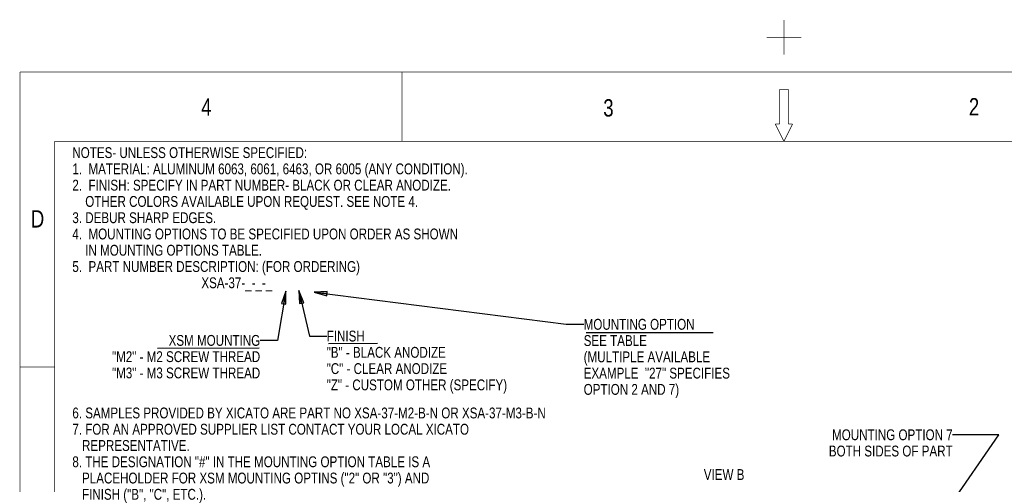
# Model space of a CAD drawing. Header units: inches. Extents: x 0 to 22, y -0.8 to 17.8.
# Tile 6 of 7: x 0 to 14.2, y 11.1 to 17.8. Entities that reach past the tile are written whole.
import ezdxf

# ---------------------------------------------------------------- set-up
doc = ezdxf.new("R2010")
doc.units = ezdxf.units.IN
doc.header["$LTSCALE"] = 1.21
doc.header["$MEASUREMENT"] = 0
doc.layers.get('0').update_dxf_attribs({"linetype": 'CONTINUOUS'})
doc.styles.get("Standard").update_dxf_attribs({"font": 'txt', "width": 0.8})
doc.dimstyles.get("Standard").update_dxf_attribs({"dimtxt": 0.15625, "dimasz": 0.1875, "dimexe": 0.18, "dimexo": 0.0625, "dimgap": 0.09, "dimtad": 0, "dimtih": 1, "dimtoh": 1, "dimzin": 4, "dimdsep": 46, "dimtxsty": 'STANDARD', "dimblk": 'CLOSED', "dimblk1": 'CLOSED', "dimblk2": 'CLOSED', "dimcen": 0.09, "dimadec": 0, "dimazin": 0, "dimtp": 0.01, "dimtm": 0.01, "dimtfac": 1, "dimtofl": 0, "dimtmove": 0, "dimatfit": 3, "dimldrblk": 'CLOSED', "dimfxl": 1, "dimtolj": 1, "dimtzin": 4, "dimarcsym": 0})

# ---------------------------------------------------------------- blocks, each defined once
blk = doc.blocks.new('_CLOSED')
at = {"color": 0, "linetype": 'BYBLOCK'}
for p, q in [((0, 0), (-1, 0.167)), ((-1, 0.167), (-1, -0.167)), ((-1, -0.167), (0, 0)), ((-1, 0), (0, 0))]:
    blk.add_line(p, q, dxfattribs=at)

msp = doc.modelspace()

# ---------------------------------------------------------------- linework, layer by layer
at = {"color": 7, "linetype": 'CONTINUOUS'}
for p, q in [((8.16206, 13.24665), (9.99278, 13.24442)), ((4.45085, 13.08814), (5.156, 13.08937)), ((1.98932, 13.0217), (3.45512, 13.02259))]:
    msp.add_line(p, q, dxfattribs=at)
at = {"color": 7, "linetype": 'CONTINUOUS', "const_width": 0.01}
for points in [[(11.01294, 17.74717), (11.01294, 17.24717)], [(10.76294, 17.5), (11.26294, 17.5)], [(0.01, 17), (0.01, 0)], [(22.01, 17), (0.01, 17)], [(5.51, 17), (5.51, 16)], [(10.9475, 16.75), (10.9475, 16.24717)], [(10.9475, 16.75), (11.0725, 16.75)], [(11.0725, 16.75), (11.0725, 16.24717)], [(11.01, 16), (10.885, 16.25)], [(10.88641, 16.24717), (10.9475, 16.24717)], [(11.01, 16), (11.135, 16.25)], [(11.0725, 16.24717), (11.13359, 16.24717)], [(0.51, 16), (0.51, 1)], [(21.51, 16), (0.51, 16)], [(0.51, 12.75), (0.01, 12.75)]]:
    msp.add_lwpolyline(points, dxfattribs=at)

# ---------------------------------------------------------------- texts
at = {"color": 2, "linetype": 'CONTINUOUS', "line_spacing_factor": 0.9}
for s, insert, char_height, width, attachment_point in [('4', (2.61853, 16.61992), 0.25, 0.2, 1), ('3', (8.40918, 16.60681), 0.25, 0.2, 1), ('2', (13.74818, 16.62255), 0.25, 0.2, 2), ('NOTES- UNLESS OTHERWISE SPECIFIED:\\P1.  MATERIAL: ALUMINUM 6063, 6061, 6463, OR 6005 (ANY CONDITION).\\P2.  FINISH: SPECIFY IN PART NUMBER- BLACK OR CLEAR ANODIZE.\\P    OTHER COLORS AVAILABLE UPON REQUEST. SEE NOTE 4. \\P3. DEBUR SHARP EDGES.\\P4.  MOUNTING OPTIONS TO BE SPECIFIED UPON ORDER AS SHOWN\\P    IN MOUNTING OPTIONS TABLE. \\P5.  PART NUMBER DESCRIPTION: (FOR ORDERING)\\P                                        XSA-37-_-_-_\\P \\P \\P \\P \\P \\P \\P \\P6. SAMPLES PROVIDED BY XICATO ARE PART NO XSA-37-M2-B-N OR XSA-37-M3-B-N\\P7. FOR AN APPROVED SUPPLIER LIST CONTACT YOUR LOCAL XICATO \\P   REPRESENTATIVE. \\P8. THE DESIGNATION "#" IN THE MOUNTING OPTION TABLE IS A\\P   PLACEHOLDER FOR XSM MOUNTING OPTINS ("2" OR "3") AND\\P   FINISH ("B", "C", ETC.).', (0.76327, 15.915), 0.15625, 9, 1), ('D', (0.16544, 15.00785), 0.25, 0.2, 1), ('MOUNTING OPTION\\PSEE TABLE\\P(MULTIPLE AVAILABLE\\PEXAMPLE  "27" SPECIFIES\\POPTION 2 AND 7)', (8.12688, 13.44149), 0.15625, 2.875, 1), ('XSM MOUNTING\\P"M2" - M2 SCREW THREAD\\P"M3" - M3 SCREW THREAD', (3.46829, 13.20971), 0.15625, 2.75, 3), ('FINISH\\P"B" - BLACK ANODIZE\\P"C" - CLEAR ANODIZE\\P"Z" - CUSTOM OTHER (SPECIFY)', (4.42611, 13.27214), 0.15625, 3.5, 1), ('MOUNTING OPTION 7\\PBOTH SIDES OF PART', (13.4406, 11.8501), 0.15625, 2.25, 3), ('VIEW B', (9.85651, 11.27692), 0.15625, 0.75, 1)]:
    msp.add_mtext(s, dxfattribs=dict(at, insert=insert, char_height=char_height, width=width, attachment_point=attachment_point))

# ---------------------------------------------------------------- leaders
at = {"color": 2, "linetype": 'CONTINUOUS'}
for points in [[(3.83944, 13.84194), (3.71829, 13.13158), (3.46829, 13.13158)], [(4.02274, 13.85067), (4.17611, 13.19401), (4.42611, 13.19401)], [(4.24531, 13.82885), (7.87688, 13.36336), (8.12688, 13.36336)], [(12.26191, 9.10487), (14.10388, 11.77197), (13.4406, 11.77197)]]:
    msp.add_leader(points, dimstyle='STANDARD', override={"dimtad": 0}, dxfattribs=at)

doc.saveas('drawing.dxf')
